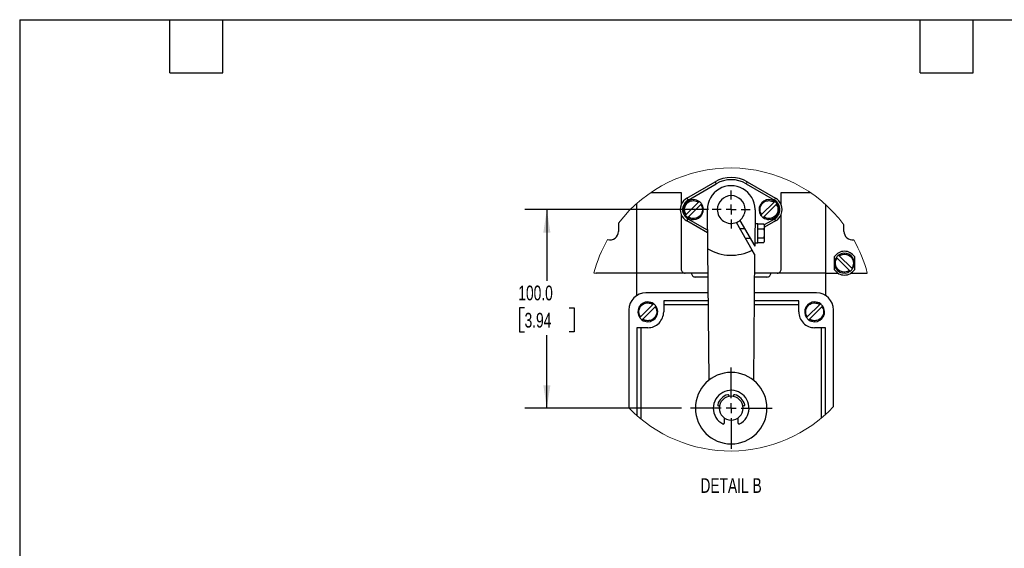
# Model space of a CAD drawing. Header units: millimetres. Extents: x 22 to 956, y 22 to 733.
# Tile 6 of 9: x 22 to 518, y 467 to 733. Entities that reach past the tile are written whole.
import ezdxf

# ---------------------------------------------------------------- set-up
doc = ezdxf.new("R2010")
doc.units = ezdxf.units.MM
doc.header["$LTSCALE"] = 3.5
doc.linetypes.add('CENTERX2', pattern=[20.32, 12.7, -2.54, 2.54, -2.54])
doc.layers.add('CENTER', color=40, linetype='CENTERX2')
doc.layers.add('DIMENSIONS', color=140, linetype='Continuous', lineweight=25)
doc.layers.add('TEXT', color=140, linetype='Continuous', lineweight=25)
doc.styles.add('SLDTEXTSTYLE0', font='TXT', dxfattribs={"width": 0.7})
doc.dimstyles.new('SLDDIMSTYLE1', dxfattribs={"dimtxt": 7.553027, "dimasz": 11.557, "dimexe": 0, "dimexo": 0.0625, "dimgap": 1.888257, "dimtad": 0, "dimtih": 1, "dimtoh": 1, "dimrnd": 1e-09, "dimzin": 4, "dimdsep": 46, "dimtxsty": 'SLDTEXTSTYLE0', "dimsah": 1, "dimcen": 0.09, "dimadec": 0, "dimazin": 1, "dimtfac": 1, "dimtofl": 0, "dimtmove": 0, "dimatfit": 3, "dimfxl": 0, "dimfrac": 2, "dimtolj": 1, "dimtzin": 12, "dimarcsym": 0})

# ---------------------------------------------------------------- blocks, each defined once
blk = doc.blocks.new('_D_27')
at = {"layer": 'DIMENSIONS'}
for p, q in [((368.98, 637.85), (276.5, 637.85)), ((287.61, 637.85), (287.61, 602)), ((276.39, 588.31), (273.86, 588.31)), ((273.86, 588.31), (273.86, 576.3)), ((298.84, 588.31), (301.37, 588.31)), ((301.37, 588.31), (301.37, 576.3)), ((273.86, 576.3), (276.39, 576.3)), ((301.37, 576.3), (298.84, 576.3)), ((287.61, 537.85), (287.61, 574.61)), ((355.44, 537.85), (276.5, 537.85))]:
    blk.add_line(p, q, dxfattribs=at)
for points in [[(287.61, 637.85), (285.84, 626.29), (289.39, 626.29)], [(287.61, 537.85), (289.39, 549.41), (285.84, 549.41)]]:
    blk.add_solid(points, dxfattribs=at)
at = {"layer": 'DIMENSIONS', "char_height": 7.408, "attachment_point": 1, "style": 'SLDTEXTSTYLE0'}
for s, insert in [('100.0', (273.25, 599.55)), ('3.94', (276.39, 585.85))]:
    blk.add_mtext(s, dxfattribs=dict(at, insert=insert))
blk = doc.blocks.new('SW_CENTERMARKSYMBOL_9')
at = {"layer": 'CENTER', "color": 0}
for p, q in [((0, 5.08), (0, 9.54)), ((-5.08, 0), (-9.54, 0)), ((0, 0), (-2.54, 0)), ((0, 0), (0, 2.54)), ((0, 0), (0, -2.54)), ((0, 0), (2.54, 0)), ((5.08, 0), (9.54, 0)), ((0, -5.08), (0, -9.54))]:
    blk.add_line(p, q, dxfattribs=at)
blk = doc.blocks.new('SW_CENTERMARKSYMBOL_10')
at = {"layer": 'CENTER', "color": 0}
for p, q in [((0, 5.08), (0, 20.54)), ((-5.08, 0), (-20.54, 0)), ((0, 0), (-2.54, 0)), ((0, 0), (0, 2.54)), ((0, 0), (0, -2.54)), ((0, 0), (2.54, 0)), ((5.08, 0), (20.54, 0)), ((0, -5.08), (0, -20.54))]:
    blk.add_line(p, q, dxfattribs=at)

msp = doc.modelspace()

# ---------------------------------------------------------------- linework, layer by layer
for p, q in [((358.096, 643.611), (372.346, 651.838)), ((358.671, 642.615), (372.921, 650.842)), ((372.346, 651.838), (372.921, 650.842)), ((388.496, 651.838), (387.921, 650.842)), ((387.921, 650.842), (402.171, 642.615)), ((388.496, 651.838), (402.746, 643.611)), ((339.902, 646.36), (355.234, 646.36)), ((355.234, 646.36), (355.234, 640.291)), ((405.607, 646.36), (420.287, 646.36)), ((405.607, 640.291), (405.607, 646.36)), ((332.921, 605.86), (332.921, 640.925)), ((357.724, 635.286), (363.986, 641.549)), ((358.096, 643.611), (358.671, 642.615)), ((365.118, 640.417), (358.855, 634.155)), ((361.421, 642.852), (361.421, 642.352)), ((395.724, 635.286), (401.986, 641.549)), ((403.118, 640.417), (396.855, 634.155)), ((399.421, 642.852), (399.421, 642.352)), ((402.171, 642.615), (402.746, 643.611)), ((427.921, 640.342), (427.921, 605.86)), ((355.234, 635.412), (355.234, 607.86)), ((368.617, 618.111), (368.421, 637.732)), ((392.42, 637.732), (392.236, 619.386)), ((405.607, 607.86), (405.607, 635.412)), ((323.671, 631.034), (323.671, 626.852)), ((358.096, 632.093), (358.671, 633.088)), ((368.538, 626.064), (358.096, 632.093)), ((368.524, 627.399), (358.671, 633.088)), ((361.421, 633.352), (361.421, 632.852)), ((391.044, 617.452), (383.019, 631.352)), ((384.751, 632.352), (392.236, 619.386)), ((392.351, 630.852), (393.847, 630.852)), ((393.847, 620.852), (393.847, 630.852)), ((396.863, 630.47), (393.847, 630.47)), ((397.221, 629.852), (396.863, 630.47)), ((402.171, 633.088), (397.056, 630.136)), ((402.746, 632.093), (397.221, 628.903)), ((397.221, 629.316), (397.221, 629.852)), ((399.421, 633.352), (399.421, 632.852)), ((402.171, 633.088), (402.746, 632.093)), ((437.171, 626.852), (437.171, 630.176)), ((384.751, 628.352), (387.06, 628.352)), ((393.847, 628.161), (396.863, 628.161)), ((397.221, 625.852), (397.221, 629.316)), ((397.221, 622.388), (397.221, 625.852)), ((389.947, 623.352), (387.637, 623.352)), ((393.847, 620.852), (392.251, 620.852)), ((393.847, 623.542), (396.863, 623.542)), ((393.847, 621.233), (396.863, 621.233)), ((396.863, 621.233), (397.221, 621.852)), ((397.221, 621.852), (397.221, 622.388)), ((369.279, 551.989), (368.617, 618.111)), ((392.197, 615.454), (391.044, 617.452)), ((392.197, 615.454), (391.562, 551.989)), ((432.421, 610.852), (432.421, 614.168)), ((432.921, 610.852), (432.421, 610.852)), ((432.421, 607.535), (432.421, 610.852)), ((439.986, 607.155), (433.724, 613.417)), ((434.855, 614.549), (441.118, 608.286)), ((442.421, 610.852), (441.921, 610.852)), ((442.421, 614.168), (442.421, 610.852)), ((442.421, 610.852), (442.421, 607.535)), ((332.921, 605.852), (312.421, 605.852)), ((357.234, 605.86), (332.921, 605.86)), ((332.921, 594.567), (332.921, 605.86)), ((368.74, 605.86), (357.234, 605.86)), ((403.607, 605.86), (392.101, 605.86)), ((427.921, 605.86), (403.607, 605.86)), ((427.921, 605.86), (427.921, 594.567)), ((427.921, 605.852), (434.104, 605.852)), ((440.737, 605.852), (448.421, 605.852)), ((448.421, 605.852), (448.932, 605.902)), ((368.76, 603.86), (362.421, 603.86)), ((398.421, 603.86), (392.081, 603.86)), ((368.84, 595.856), (337.421, 595.856)), ((423.421, 595.856), (392.001, 595.856)), ((334.724, 583.79), (340.986, 590.053)), ((338.421, 591.356), (338.421, 590.856)), ((368.88, 591.856), (346.421, 591.856)), ((346.421, 591.856), (346.421, 589.856)), ((414.421, 591.856), (391.961, 591.856)), ((414.421, 589.856), (414.421, 591.856)), ((418.724, 583.79), (424.986, 590.053)), ((422.421, 591.356), (422.421, 590.856)), ((328.921, 587.356), (328.921, 537.966)), ((342.118, 588.922), (335.855, 582.659)), ((346.421, 589.856), (346.421, 586.356)), ((368.9, 589.856), (346.421, 589.856)), ((414.421, 589.856), (391.941, 589.856)), ((414.421, 586.356), (414.421, 589.856)), ((426.118, 588.922), (419.855, 582.659)), ((431.921, 538.647), (431.921, 587.356)), ((338.421, 581.856), (338.421, 581.356)), ((422.421, 581.856), (422.421, 581.356)), ((332.921, 578.356), (332.921, 534.145)), ((334.921, 578.356), (332.921, 578.356)), ((334.921, 578.356), (334.921, 532.442)), ((338.421, 578.356), (334.921, 578.356)), ((425.921, 578.356), (422.421, 578.356)), ((425.921, 532.983), (425.921, 578.356)), ((427.921, 578.356), (425.921, 578.356)), ((427.921, 534.728), (427.921, 578.356)), ((379.295, 544.234), (379.379, 543.76)), ((381.462, 543.76), (381.546, 544.234)), ((374.512, 538.893), (374.038, 538.977)), ((386.803, 538.977), (386.329, 538.893)), ((376.921, 532.978), (376.921, 530.352)), ((383.921, 530.352), (383.921, 532.978))]:
    msp.add_line(p, q)
at = {"flags": 128}
for points in [[(363.986, 641.549), (364.106, 641.669), (364.213, 641.775), (364.293, 641.855), (364.337, 641.9), (364.345, 641.907)], [(365.476, 640.776), (365.456, 640.756), (365.399, 640.699), (365.311, 640.611), (365.201, 640.501), (365.118, 640.417)], [(401.986, 641.549), (402.106, 641.669), (402.213, 641.775), (402.293, 641.855), (402.337, 641.9), (402.345, 641.907)], [(403.476, 640.776), (403.456, 640.756), (403.399, 640.699), (403.311, 640.611), (403.201, 640.501), (403.118, 640.417)], [(357.365, 634.927), (357.385, 634.947), (357.442, 635.004), (357.53, 635.092), (357.64, 635.202), (357.724, 635.286)], [(395.365, 634.927), (395.385, 634.947), (395.442, 635.004), (395.53, 635.092), (395.64, 635.202), (395.724, 635.286)], [(358.855, 634.155), (358.735, 634.034), (358.628, 633.928), (358.548, 633.848), (358.504, 633.804), (358.496, 633.796)], [(396.855, 634.155), (396.735, 634.034), (396.628, 633.928), (396.548, 633.848), (396.504, 633.804), (396.496, 633.796)], [(434.496, 614.907), (434.516, 614.887), (434.573, 614.831), (434.661, 614.743), (434.771, 614.632), (434.855, 614.549)], [(433.724, 613.417), (433.603, 613.537), (433.497, 613.644), (433.417, 613.724), (433.373, 613.768), (433.365, 613.776)], [(311.283, 605.997), (311.445, 605.948), (312.421, 605.852)], [(440.345, 606.796), (440.325, 606.816), (440.268, 606.873), (440.18, 606.961), (440.07, 607.071), (439.986, 607.155)], [(441.118, 608.286), (441.238, 608.166), (441.344, 608.059), (441.424, 607.979), (441.469, 607.935), (441.476, 607.927)], [(340.986, 590.053), (341.106, 590.173), (341.213, 590.28), (341.293, 590.36), (341.337, 590.404), (341.345, 590.412)], [(424.986, 590.053), (425.106, 590.173), (425.213, 590.28), (425.293, 590.36), (425.337, 590.404), (425.345, 590.412)], [(342.476, 589.28), (342.456, 589.261), (342.399, 589.204), (342.311, 589.116), (342.201, 589.005), (342.118, 588.922)], [(426.476, 589.28), (426.456, 589.261), (426.399, 589.204), (426.311, 589.116), (426.201, 589.005), (426.118, 588.922)], [(334.365, 583.432), (334.385, 583.451), (334.442, 583.508), (334.53, 583.596), (334.64, 583.707), (334.724, 583.79)], [(335.855, 582.659), (335.735, 582.539), (335.628, 582.432), (335.548, 582.352), (335.504, 582.308), (335.496, 582.3)], [(418.365, 583.432), (418.385, 583.451), (418.442, 583.508), (418.53, 583.596), (418.64, 583.707), (418.724, 583.79)], [(419.855, 582.659), (419.735, 582.539), (419.628, 582.432), (419.548, 582.352), (419.504, 582.308), (419.496, 582.3)]]:
    msp.add_lwpolyline(points, dxfattribs=at)
at = {"color": 7, "linetype": 'Continuous', "lineweight": 18}
for centre, start, end in [((380.095, 587.535), 36.76315, 142.37005), ((380.094, 587.535), 150.32506, 164.98127), ((380.095, 587.535), 14.9398, 29.55304), ((380.095, 587.535), 224.08721, 316.67116)]:
    msp.add_arc(centre, 71.245, start, end, dxfattribs=at)
for centre, radius, start, end in [((380.421, 637.852), 12, 0.57295, 180.57299), ((380.421, 637.852), 16.15, 60.00002, 119.99998), ((380.421, 637.852), 15, 60.00004, 119.99996), ((380.421, 637.852), 7, 0.00001, 179.99999), ((361.421, 637.852), 6.65, 158.47682, 201.52318), ((361.421, 637.852), 6.65, 119.99991, 158.47692), ((361.421, 637.852), 5.5, 119.99998, 240.00002), ((361.421, 637.852), 5, 89.99997, 215.79313), ((361.421, 637.852), 5, 54.20693, 90), ((361.421, 637.852), 5, 270.00004, 35.79309), ((361.42, 637.852), 5, 35.79337, 54.20668), ((399.421, 637.852), 5, 89.99999, 215.79311), ((399.421, 637.852), 5, 54.20693, 90.00002), ((399.421, 637.852), 5, 270.00001, 35.79311), ((399.421, 637.852), 5.5, 299.99998, 60.00002), ((399.42, 637.852), 5, 35.7933, 54.2067), ((399.421, 637.852), 6.65, 21.52308, 60.00009), ((399.421, 637.852), 6.65, 338.47682, 21.52318), ((361.421, 637.852), 6.65, 201.52313, 239.99998), ((361.42, 637.852), 5, 215.79292, 234.20708), ((380.421, 637.852), 7, 179.99998, 291.78679), ((380.421, 637.852), 7, 308.2132, 0.00001), ((380.415, 637.852), 12.005, 359.42727, 0.57273), ((399.42, 637.852), 5, 215.793, 234.20705), ((399.421, 637.852), 6.65, 300.00002, 338.47687), ((361.421, 637.852), 5, 234.207, 269.99981), ((380.421, 637.852), 7, 291.78674, 308.21336), ((399.421, 637.852), 5, 234.207, 269.99979), ((319.448, 626.838), 4.222, 252.71206, 0.18041), ((441.387, 626.835), 4.216, 179.77975, 279.33786), ((380.421, 637.852), 23, 239.12399, 297.50809), ((437.421, 610.852), 6, 33.55727, 146.44273), ((437.421, 610.852), 5, 125.79311, 144.20689), ((437.421, 610.852), 5, 360, 125.7931), ((437.421, 610.852), 5, 144.20697, 179.99997), ((437.421, 610.852), 5, 179.99997, 305.79313), ((437.421, 610.852), 5, 324.20693, 0.00002), ((357.234, 607.86), 2, 179.99995, 270.00005), ((362.421, 605.86), 2, 179.99995, 270.00005), ((398.421, 605.86), 2, 269.99995, 0.00005), ((403.607, 607.86), 2, 269.99995, 0.00005), ((437.421, 610.852), 6, 213.55731, 326.44269), ((437.421, 610.852), 5, 305.79311, 324.20689), ((337.421, 587.356), 8.5, 90.00002, 179.99999), ((423.421, 587.356), 8.5, 0.00001, 89.99998), ((338.421, 586.356), 5, 90.00001, 215.79309), ((338.421, 586.356), 5, 54.20694, 89.99996), ((338.421, 586.356), 5, 35.793, 54.20699), ((422.421, 586.356), 5, 90.00001, 215.79309), ((422.421, 586.356), 5, 54.20694, 89.99996), ((422.421, 586.356), 5, 35.793, 54.20699), ((338.421, 586.356), 5, 270.00002, 35.79309), ((338.421, 586.356), 8, 270, 0.00001), ((422.421, 586.356), 8, 179.99999, 270), ((422.421, 586.356), 5, 270.00002, 35.79309), ((338.42, 586.356), 5, 215.79302, 234.20698), ((338.421, 586.356), 5, 234.20692, 269.99997), ((422.42, 586.356), 5, 215.79302, 234.20698), ((422.421, 586.356), 5, 234.20692, 269.99997), ((380.421, 537.852), 18, 90.00001, 269.99999), ((380.421, 537.852), 18, 270.00001, 89.99999), ((380.421, 537.852), 9, 118.07248, 241.92752), ((380.421, 537.852), 9, 298.07248, 118.0725), ((380.421, 537.852), 7, 104.41172, 165.58828), ((380.421, 537.852), 6, 90.00001, 269.99999), ((378.803, 544.147), 0.5, 9.99989, 104.41161), ((380.421, 537.852), 6, 270.00001, 89.99999), ((382.038, 544.147), 0.5, 75.5884, 170.00009), ((380.421, 537.852), 7, 14.41172, 75.58828), ((374.125, 539.469), 0.5, 165.58799, 260.00022), ((386.716, 539.469), 0.5, 279.99978, 14.41201), ((376.421, 530.352), 0.5, 241.92708, 0.00026), ((384.421, 530.352), 0.5, 179.99974, 298.07292)]:
    msp.add_arc(centre, radius, start, end)
for points, knots in [([(357.724, 635.286), (357.521, 635.633), (357.107, 636.34), (356.875, 637.57), (356.965, 638.808), (357.386, 639.963), (358.095, 640.966), (359.06, 641.747), (360.204, 642.257), (361.02, 642.32), (361.421, 642.352)], [0, 0, 0, 0, 0.12265569, 0.24999987, 0.37734396, 0.49999978, 0.62265587, 0.74999983, 0.87734388, 1, 1, 1, 1]), ([(361.421, 642.352), (361.879, 642.316), (362.795, 642.244), (363.589, 641.78), (363.986, 641.549)], [0, 0, 0, 0, 0.4999996, 1, 1, 1, 1]), ([(365.118, 640.417), (365.32, 640.07), (365.734, 639.364), (365.966, 638.133), (365.876, 636.895), (365.455, 635.741), (364.746, 634.737), (363.781, 633.956), (362.637, 633.446), (361.821, 633.383), (361.421, 633.352)], [0, 0, 0, 0, 0.122656, 0.2500002, 0.3773439, 0.5, 0.622656, 0.7500001, 0.8773441, 1, 1, 1, 1]), ([(395.724, 635.286), (395.521, 635.633), (395.107, 636.34), (394.875, 637.57), (394.965, 638.808), (395.386, 639.963), (396.095, 640.966), (397.06, 641.747), (398.204, 642.257), (399.02, 642.32), (399.421, 642.352)], [0, 0, 0, 0, 0.12265574, 0.24999993, 0.37734403, 0.49999985, 0.62265589, 0.75000001, 0.87734406, 1, 1, 1, 1]), ([(399.421, 642.352), (399.879, 642.316), (400.795, 642.244), (401.589, 641.78), (401.986, 641.549)], [0, 0, 0, 0, 0.4999999, 1, 1, 1, 1]), ([(403.118, 640.417), (403.32, 640.07), (403.734, 639.364), (403.966, 638.133), (403.876, 636.895), (403.455, 635.741), (402.746, 634.737), (401.781, 633.956), (400.637, 633.446), (399.821, 633.383), (399.421, 633.352)], [0, 0, 0, 0, 0.12265599, 0.25000013, 0.3773438, 0.49999994, 0.62265599, 0.74999991, 0.87734392, 1, 1, 1, 1]), ([(361.421, 633.352), (360.962, 633.387), (360.046, 633.459), (359.252, 633.923), (358.855, 634.155)], [0, 0, 0, 0, 0.5000003, 1, 1, 1, 1]), ([(399.421, 633.352), (398.962, 633.387), (398.046, 633.459), (397.252, 633.923), (396.855, 634.155)], [0, 0, 0, 0, 0.5, 1, 1, 1, 1]), ([(397.221, 629.316), (397.201, 629.512), (397.16, 629.92), (396.965, 630.282), (396.863, 630.47)], [0, 0, 0, 0, 0.4797363, 1, 1, 1, 1]), ([(396.863, 628.161), (396.963, 628.345), (397.158, 628.707), (397.2, 629.116), (397.221, 629.316)], [0, 0, 0, 0, 0.5103296, 1, 1, 1, 1]), ([(397.221, 625.852), (397.203, 626.239), (397.166, 627.021), (396.965, 627.778), (396.863, 628.161)], [0, 0, 0, 0, 0.4945115, 1, 1, 1, 1]), ([(396.863, 623.542), (396.963, 623.917), (397.165, 624.674), (397.202, 625.457), (397.221, 625.852)], [0, 0, 0, 0, 0.4954583, 1, 1, 1, 1]), ([(397.221, 622.388), (397.201, 622.584), (397.16, 622.992), (396.965, 623.354), (396.863, 623.542)], [0, 0, 0, 0, 0.47973765, 1, 1, 1, 1]), ([(396.863, 621.233), (396.963, 621.417), (397.158, 621.779), (397.2, 622.187), (397.221, 622.388)], [0, 0, 0, 0, 0.51032671, 1, 1, 1, 1]), ([(434.855, 614.549), (435.202, 614.751), (435.909, 615.165), (437.139, 615.397), (438.377, 615.307), (439.532, 614.886), (440.535, 614.178), (441.316, 613.212), (441.826, 612.069), (441.889, 611.252), (441.921, 610.852)], [0, 0, 0, 0, 0.12265609, 0.24999983, 0.37734388, 0.50000003, 0.62265609, 0.75000018, 0.87734404, 1, 1, 1, 1]), ([(432.921, 610.852), (432.956, 611.31), (433.028, 612.226), (433.492, 613.02), (433.724, 613.417)], [0, 0, 0, 0, 0.4999997, 1, 1, 1, 1]), ([(439.986, 607.155), (439.639, 606.952), (438.932, 606.539), (437.702, 606.306), (436.464, 606.397), (435.309, 606.817), (434.306, 607.526), (433.525, 608.491), (433.015, 609.635), (432.952, 610.451), (432.921, 610.852)], [0, 0, 0, 0, 0.122656, 0.2499998, 0.3773438, 0.5, 0.6226561, 0.75, 0.8773439, 1, 1, 1, 1]), ([(441.921, 610.852), (441.885, 610.393), (441.813, 609.477), (441.349, 608.683), (441.118, 608.286)], [0, 0, 0, 0, 0.5, 1, 1, 1, 1]), ([(334.724, 583.79), (334.521, 584.137), (334.107, 584.844), (333.875, 586.075), (333.965, 587.313), (334.386, 588.467), (335.095, 589.471), (336.06, 590.251), (337.204, 590.761), (338.02, 590.825), (338.421, 590.856)], [0, 0, 0, 0, 0.1226561, 0.2500001, 0.3773441, 0.5, 0.6226559, 0.75, 0.8773441, 1, 1, 1, 1]), ([(338.421, 590.856), (338.879, 590.82), (339.795, 590.749), (340.589, 590.285), (340.986, 590.053)], [0, 0, 0, 0, 0.4999998, 1, 1, 1, 1]), ([(418.724, 583.79), (418.521, 584.137), (418.107, 584.844), (417.875, 586.075), (417.965, 587.313), (418.386, 588.467), (419.095, 589.471), (420.06, 590.251), (421.204, 590.761), (422.02, 590.825), (422.421, 590.856)], [0, 0, 0, 0, 0.122656, 0.25, 0.377344, 0.5, 0.6226561, 0.7499999, 0.8773441, 1, 1, 1, 1]), ([(422.421, 590.856), (422.879, 590.82), (423.795, 590.749), (424.589, 590.285), (424.986, 590.053)], [0, 0, 0, 0, 0.4999998, 1, 1, 1, 1]), ([(342.118, 588.922), (342.32, 588.575), (342.734, 587.868), (342.966, 586.637), (342.876, 585.399), (342.455, 584.245), (341.746, 583.241), (340.781, 582.461), (339.637, 581.951), (338.821, 581.887), (338.421, 581.856)], [0, 0, 0, 0, 0.122656, 0.25, 0.377344, 0.5, 0.6226562, 0.7499999, 0.8773441, 1, 1, 1, 1]), ([(426.118, 588.922), (426.32, 588.575), (426.734, 587.868), (426.966, 586.637), (426.876, 585.399), (426.455, 584.245), (425.746, 583.241), (424.781, 582.461), (423.637, 581.951), (422.821, 581.887), (422.421, 581.856)], [0, 0, 0, 0, 0.1226561, 0.2500001, 0.3773441, 0.5, 0.6226559, 0.75, 0.8773441, 1, 1, 1, 1]), ([(338.421, 581.856), (337.962, 581.892), (337.046, 581.963), (336.252, 582.427), (335.855, 582.659)], [0, 0, 0, 0, 0.49999976, 1, 1, 1, 1]), ([(422.421, 581.856), (421.962, 581.892), (421.046, 581.963), (420.252, 582.427), (419.855, 582.659)], [0, 0, 0, 0, 0.49999976, 1, 1, 1, 1])]:
    msp.add_open_spline(points, degree=3, knots=knots)
at = {"layer": 'TEXT'}
for p, q in [((22.225, 733.425), (955.675, 733.425)), ((22.225, 733.425), (22.225, 22.225)), ((97.79, 706.755), (97.79, 733.425)), ((124.46, 706.755), (124.46, 733.425)), ((475.615, 706.755), (475.615, 733.425)), ((502.285, 706.755), (502.285, 733.425)), ((97.79, 706.755), (124.46, 706.755)), ((475.615, 706.755), (502.285, 706.755))]:
    msp.add_line(p, q, dxfattribs=at)

# ---------------------------------------------------------------- block references
at = {"layer": 'CENTER'}
for name, p in [('SW_CENTERMARKSYMBOL_9', (380.421, 637.852)), ('SW_CENTERMARKSYMBOL_10', (380.421, 537.852))]:
    msp.add_blockref(name, p, dxfattribs=at)

# ---------------------------------------------------------------- texts
at = {"layer": 'DIMENSIONS', "insert": (380.346, 502.609), "char_height": 7.4083, "attachment_point": 2, "style": 'SLDTEXTSTYLE0'}
msp.add_mtext('DETAIL B', dxfattribs=at)

# ---------------------------------------------------------------- dimensions: what is measured, and where the dimension line sits
at = {"layer": 'DIMENSIONS'}
dim = msp.add_linear_dim(base=(287.614, 537.852), p1=(373.421, 637.852), p2=(359.881, 537.852), angle=90, dimstyle='SLDDIMSTYLE1', dxfattribs=at)
dim.commit()
dim.dimension.update_dxf_attribs({"geometry": '_D_27', "text_midpoint": (287.614, 588.307), "dimtype": 160})

doc.saveas('drawing.dxf')
